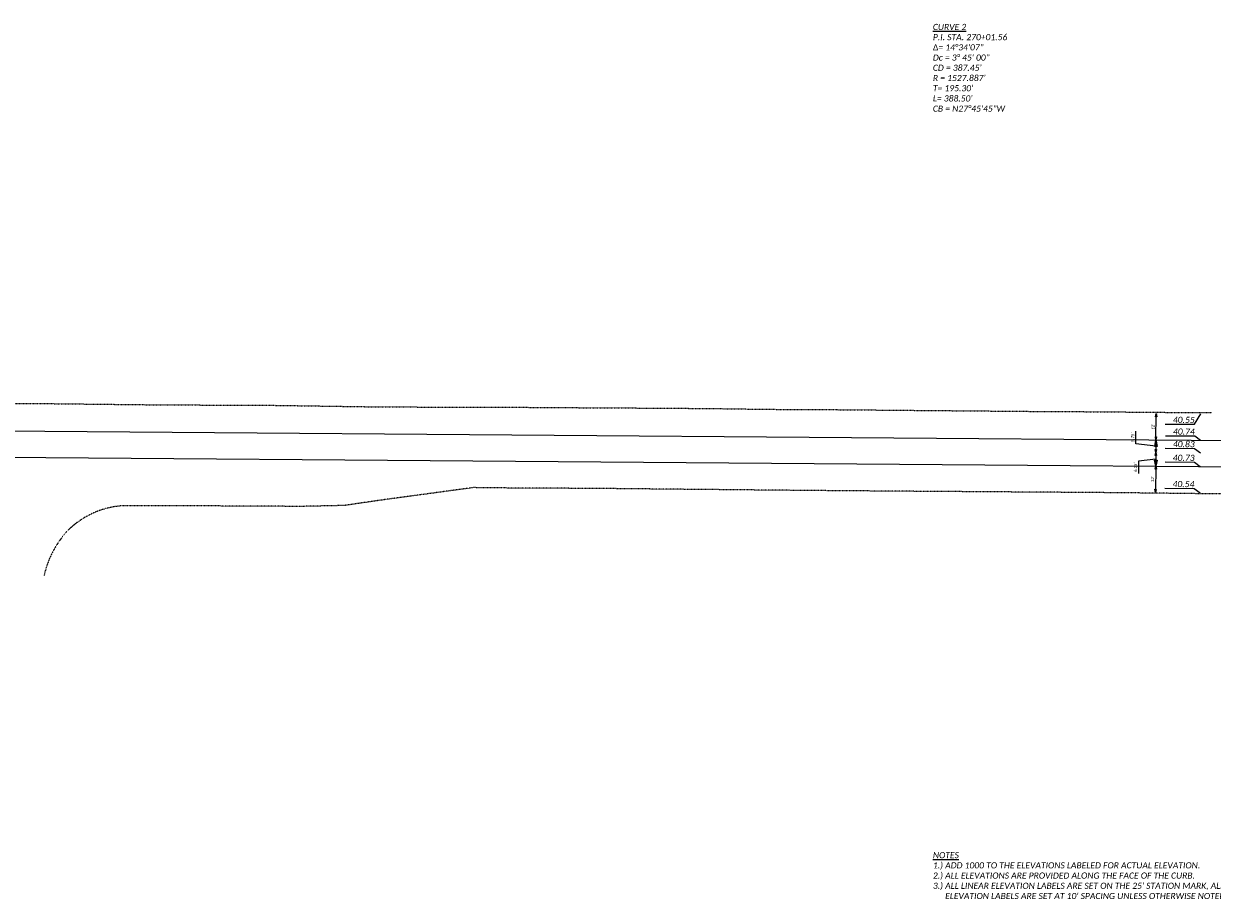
# Model space of a CAD drawing. Header units: feet. Extents: x 2244657 to 2246731, y 595906 to 596566.
# Tile 1 of 9: x 2245045 to 2245587, y 596041 to 596441. Entities that reach past the tile are written whole.
import ezdxf

# ---------------------------------------------------------------- set-up
doc = ezdxf.new("R2010")
doc.units = ezdxf.units.FT
doc.header["$MEASUREMENT"] = 0
doc.linetypes.add('OhDOT_USTN1', pattern=[0.055, 0.014, -0.041])
for name, color, linetype in [('GE_P_CL_Text', 7, 'Continuous'), ('PV_X_Curb', 120, 'OhDOT_USTN1'), ('SH_Data', 7, 'Continuous'), ('TX_P_20', 7, 'Continuous')]:
    doc.layers.add(name, color=color, linetype=linetype)
doc.styles.add('P_Slanted_Normal', font='calibrii.ttf', dxfattribs={"height": 0.14})
doc.dimstyles.new('Dec-0  Slanted', dxfattribs={"dimtxt": 0.14, "dimasz": 0.14, "dimexe": 0.07, "dimexo": 0.07, "dimgap": 0.07, "dimtad": 1, "dimdec": 0, "dimzin": 3, "dimdsep": 46, "dimtxsty": 'P_Slanted_Normal', "dimblk": 'Dim1', "dimcen": 0, "dimclrd": 95, "dimclre": 95, "dimclrt": 7, "dimaunit": 1, "dimadec": 5, "dimazin": 3, "dimtfac": 1, "dimtdec": 0, "dimtmove": 1, "dimatfit": 0, "dimldrblk": 'Dim1', "dimfxl": 1, "dimtolj": 1, "dimtzin": 0, "dimlwd": -1, "dimlwe": -1, "dimarcsym": 0})
doc.dimstyles.new('Dec-2  Slanted', dxfattribs={"dimtxt": 0.14, "dimasz": 0.14, "dimexe": 0.07, "dimexo": 0.07, "dimgap": 0.07, "dimtad": 1, "dimzin": 3, "dimdsep": 46, "dimtxsty": 'P_Slanted_Normal', "dimblk": 'Dim1', "dimcen": 0, "dimclrd": 95, "dimclre": 95, "dimclrt": 7, "dimazin": 3, "dimtfac": 1, "dimtix": 1, "dimtofl": 0, "dimtmove": 1, "dimatfit": 3, "dimldrblk": 'Dim1', "dimfxl": 1, "dimtolj": 1, "dimtzin": 0, "dimlwd": -1, "dimlwe": -1, "dimarcsym": 0})

# ---------------------------------------------------------------- blocks, each defined once
blk = doc.blocks.new('Dim1')
h = blk.add_hatch(color=4)
h.dxf.hatch_style = 1
h.paths.add_polyline_path([(0, 0), (-1, -0.2), (-1, 0.2)])
at = {"color": 4}
blk.add_lwpolyline([(0, 0), (-1, -0.2), (-1, 0.2), (0, 0)], dxfattribs=at)
blk = doc.blocks.new('*D1023')
at = {"layer": 'Defpoints', "color": 0, "transparency": 16777216}
for p in [(2245561.76, 596262.69), (2245561.76, 596262.69), (2245561.66, 596250.69)]:
    blk.add_point(p, dxfattribs=at)
at = {"layer": 'TX_P_20', "color": 95, "linetype": 'Continuous', "transparency": 16777216}
for p, q in [((2245561.67, 596252.09), (2245561.75, 596261.29)), ((2245562.46, 596262.69), (2245562.46, 596262.69)), ((2245562.36, 596250.69), (2245562.36, 596250.69))]:
    blk.add_line(p, q, dxfattribs=at)
at = {"layer": 'TX_P_20', "color": 95, "transparency": 16777216, "xscale": 1.4, "yscale": 1.4, "zscale": 1.4}
for p, rotation in [((2245561.76, 596262.69), 89.54826456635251), ((2245561.66, 596250.69), 269.5482645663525)]:
    blk.add_blockref('Dim1', p, dxfattribs=dict(at, rotation=rotation))
at = {"layer": 'TX_P_20', "color": 7, "transparency": 16777216, "insert": (2245560.3, 596256.71), "char_height": 1.4, "attachment_point": 5, "rotation": 89.5483, "style": 'P_Slanted_Normal'}
blk.add_mtext("\\A1;12'", dxfattribs=at)
blk = doc.blocks.new('*D1024')
at = {"layer": 'Defpoints', "color": 0, "transparency": 16777216}
for p in [(2245561.66, 596250.69), (2245561.62, 596244.95), (2245561.62, 596244.95)]:
    blk.add_point(p, dxfattribs=at)
at = {"layer": 'TX_P_20', "color": 95, "linetype": 'Continuous', "transparency": 16777216}
for p, q in [((2245552.42, 596248.91), (2245552.47, 596254.73)), ((2245562.36, 596250.69), (2245562.36, 596250.69)), ((2245561.64, 596247.82), (2245552.42, 596248.91)), ((2245561.65, 596249.29), (2245561.63, 596246.35)), ((2245562.32, 596244.94), (2245562.32, 596244.94))]:
    blk.add_line(p, q, dxfattribs=at)
at = {"layer": 'TX_P_20', "color": 95, "transparency": 16777216, "xscale": 1.4, "yscale": 1.4, "zscale": 1.4}
for p, rotation in [((2245561.66, 596250.69), 89.54826456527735), ((2245561.62, 596244.95), 269.5482645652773)]:
    blk.add_blockref('Dim1', p, dxfattribs=dict(at, rotation=rotation))
at = {"layer": 'TX_P_20', "color": 7, "transparency": 16777216, "insert": (2245551.03, 596251.83), "char_height": 1.4, "attachment_point": 5, "rotation": 89.5483, "style": 'P_Slanted_Normal'}
blk.add_mtext("\\A1;5.75'", dxfattribs=at)
blk = doc.blocks.new('*D1025')
at = {"layer": 'Defpoints', "color": 0, "transparency": 16777216}
for p in [(2245561.62, 596244.95), (2245561.57, 596238.7), (2245561.57, 596238.7)]:
    blk.add_point(p, dxfattribs=at)
at = {"layer": 'TX_P_20', "color": 95, "linetype": 'Continuous', "transparency": 16777216}
for p, q in [((2245553.72, 596241.01), (2245553.67, 596235.28)), ((2245561.59, 596241.82), (2245553.72, 596241.01)), ((2245561.61, 596243.55), (2245561.58, 596240.1))]:
    blk.add_line(p, q, dxfattribs=at)
at = {"layer": 'TX_P_20', "color": 95, "transparency": 16777216, "xscale": 1.4, "yscale": 1.4, "zscale": 1.4}
for p, rotation in [((2245561.62, 596244.95), 89.54826456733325), ((2245561.57, 596238.7), 269.5482645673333)]:
    blk.add_blockref('Dim1', p, dxfattribs=dict(at, rotation=rotation))
at = {"layer": 'TX_P_20', "color": 7, "transparency": 16777216, "insert": (2245552.28, 596238.16), "char_height": 1.4, "attachment_point": 5, "rotation": 89.5483, "style": 'P_Slanted_Normal'}
blk.add_mtext("\\A1;6.25'", dxfattribs=at)
blk = doc.blocks.new('*D1026')
at = {"layer": 'Defpoints', "color": 0, "transparency": 16777216}
for p in [(2245561.57, 596238.7), (2245561.47, 596226.7), (2245561.47, 596226.7)]:
    blk.add_point(p, dxfattribs=at)
at = {"layer": 'TX_P_20', "color": 95, "linetype": 'Continuous', "transparency": 16777216}
blk.add_line((2245561.56, 596237.3), (2245561.49, 596228.1), dxfattribs=at)
at = {"layer": 'TX_P_20', "color": 95, "transparency": 16777216, "xscale": 1.4, "yscale": 1.4, "zscale": 1.4}
for p, rotation in [((2245561.57, 596238.7), 89.5482645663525), ((2245561.47, 596226.7), 269.5482645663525)]:
    blk.add_blockref('Dim1', p, dxfattribs=dict(at, rotation=rotation))
at = {"layer": 'TX_P_20', "color": 7, "transparency": 16777216, "insert": (2245560.11, 596232.71), "char_height": 1.4, "attachment_point": 5, "rotation": 89.5483, "style": 'P_Slanted_Normal'}
blk.add_mtext("\\A1;12'", dxfattribs=at)

msp = doc.modelspace()

# ---------------------------------------------------------------- linework, layer by layer
at = {"layer": 'PV_X_Curb', "flags": 128}
msp.add_lwpolyline([(2244657.055, 596271.573), (2244699.518, 596270.155), (2244702, 596270.091), (2244707.25, 596269.792), (2244757.463, 596269.596), (2244807.059, 596269.171), (2244857.169, 596268.78), (2244890.774, 596268.401), (2244906.506, 596268.413), (2244934.793, 596268.128), (2244957.201, 596268.026), (2244987.01, 596267.851), (2245007.577, 596267.68), (2245029.039, 596267.455), (2245057.625, 596267.253), (2245107.816, 596266.703), (2245157.038, 596266.521), (2245207.514, 596265.767), (2245257.262, 596265.642), (2245272.422, 596265.589), (2245307.452, 596265.356), (2245314.691, 596265.311), (2245327.007, 596265.257), (2245357.223, 596265.055), (2245384.333, 596264.674), (2245407.916, 596264.581), (2245457.534, 596264.144), (2245508.306, 596263.701), (2245532.308, 596263.574), (2245582.06, 596263.148), (2245587.103, 596263.15), (2245587.103, 596262.995)], dxfattribs=at)
msp.add_lwpolyline([(2245703.833, 596225.337), (2245701.482, 596225.312), (2245681.235, 596225.372), (2245656.586, 596225.78), (2245630.651, 596225.716), (2245606.482, 596225.932), (2245582.119, 596226.088), (2245556.683, 596226.401), (2245530.577, 596226.645), (2245473.136, 596227.031), (2245440.256, 596227.264), (2245406.624, 596227.526), (2245356.205, 596228), (2245306.719, 596228.486), (2245256.818, 596228.752), (2245249.86, 596228.88), (2245207.488, 596223.131), (2245190.826, 596220.7), (2245170.705, 596220.286), (2245157.537, 596220.372), (2245106.743, 596220.614), (2245088.755, 596220.528, 0.1743849), (2245064.665, 596209.317, 0.1349764), (2245053.81, 596188.701)], format="xyb", dxfattribs=at)
at = {"layer": 'SH_Data', "color": 2, "flags": 128}
for points in [[(2244957.024, 596255.462), (2245732.915, 596249.345)], [(2244956.93, 596243.463), (2245737.053, 596237.312)]]:
    msp.add_lwpolyline(points, dxfattribs=at)
at = {"layer": 'TX_P_20', "flags": 128}
for points in [[(2245579.315, 596257.829), (2245582.099, 596262.534)], [(2245565.92, 596257.934), (2245579.315, 596257.829)], [(2245565.965, 596252.591), (2245579.36, 596252.485)], [(2245579.36, 596252.485), (2245582.005, 596250.535)], [(2245565.92, 596246.841), (2245579.315, 596246.735)], [(2245579.315, 596246.735), (2245581.959, 596244.785)], [(2245565.871, 596240.591), (2245579.266, 596240.486)], [(2245579.266, 596240.486), (2245581.91, 596238.535)], [(2245565.776, 596228.592), (2245579.171, 596228.486)], [(2245579.171, 596228.486), (2245581.816, 596226.535)]]:
    msp.add_lwpolyline(points, dxfattribs=at)

# ---------------------------------------------------------------- block references
at = {"layer": 'TX_P_20', "color": 95, "xscale": 2.8, "yscale": 2.8, "zscale": 2.8}
for p, rotation in [((2245561.662, 596250.545), 89.54826456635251), ((2245561.569, 596238.695), 269.5482645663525)]:
    msp.add_blockref('Dim1', p, dxfattribs=dict(at, rotation=rotation))

# ---------------------------------------------------------------- texts
at = {"layer": 'GE_P_CL_Text', "char_height": 2.8, "style": 'P_Slanted_Normal'}
for s, insert, width, attachment_point in [('{\\LCURVE 2\\P}P.I. STA. 270+01.56 \\P{\\Fgreekc|c0;Δ}= 14°34\'07"\\PDc = 3%%D 45\' 00" \\PCD = 387.45\' \\PR = 1527.887\' \\PT= 195.30\' \\PL= 388.50\'\\PCB = N27°45\'45"W', (2245459.757, 596440.819), 40.2855, 1), ("\\pxi-2,l2;{\\LNOTES\\P}1.) ADD 1000 TO THE ELEVATIONS LABELED FOR ACTUAL ELEVATION.\\P2.) ALL ELEVATIONS ARE PROVIDED ALONG THE FACE OF THE CURB.\\P3.) ALL LINEAR ELEVATION LABELS ARE SET ON THE 25' STATION MARK, ALL RADII ELEVATION LABELS ARE SET AT 10' SPACING UNLESS OTHERWISE NOTED.", (2245459.757, 596040.819), 150.73947, 7)]:
    msp.add_mtext(s, dxfattribs=dict(at, insert=insert, width=width, attachment_point=attachment_point))
at = {"layer": 'TX_P_20', "char_height": 2.8, "width": 13.99706, "attachment_point": 9, "rotation": 359.54826, "style": 'P_Slanted_Normal'}
for s, insert in [('40.55', (2245579.32, 596258.38)), ('40.74', (2245579.365, 596253.036)), ('40.83', (2245579.319, 596247.286)), ('40.73', (2245579.27, 596241.036)), ('40.54', (2245579.176, 596229.037))]:
    msp.add_mtext(s, dxfattribs=dict(at, insert=insert))

# ---------------------------------------------------------------- dimensions: what is measured, and where the dimension line sits
at = {"layer": 'TX_P_20', "color": 110}
for p1, p2, picture, middle in [((2245561.663, 596250.695), (2245561.758, 596262.695), '*D1023', (2245560.304, 596256.706)), ((2245561.569, 596238.695), (2245561.474, 596226.696), '*D1026', (2245560.115, 596232.707))]:
    dim = msp.add_aligned_dim(p1=p1, p2=p2, distance=0, dimstyle='Dec-0  Slanted', override={"dimpost": "'"}, dxfattribs=at)
    dim.commit()
    dim.dimension.update_dxf_attribs({"geometry": picture, "text_midpoint": middle})
for base, p1, p2, picture, middle in [((2245561.618, 596244.945), (2245561.663, 596250.695), (2245561.618, 596244.945), '*D1024', (2245552.428, 596249.612)), ((2245561.569, 596238.695), (2245561.618, 596244.945), (2245561.569, 596238.695), '*D1025', (2245553.713, 596240.311))]:
    dim = msp.add_linear_dim(base=base, p1=p1, p2=p2, angle=269.54826, dimstyle='Dec-2  Slanted', override={"dimpost": "'"}, dxfattribs=at)
    dim.commit()
    dim.dimension.update_dxf_attribs({"geometry": picture, "text_midpoint": middle, "dimtype": 161})

doc.saveas('drawing.dxf')
